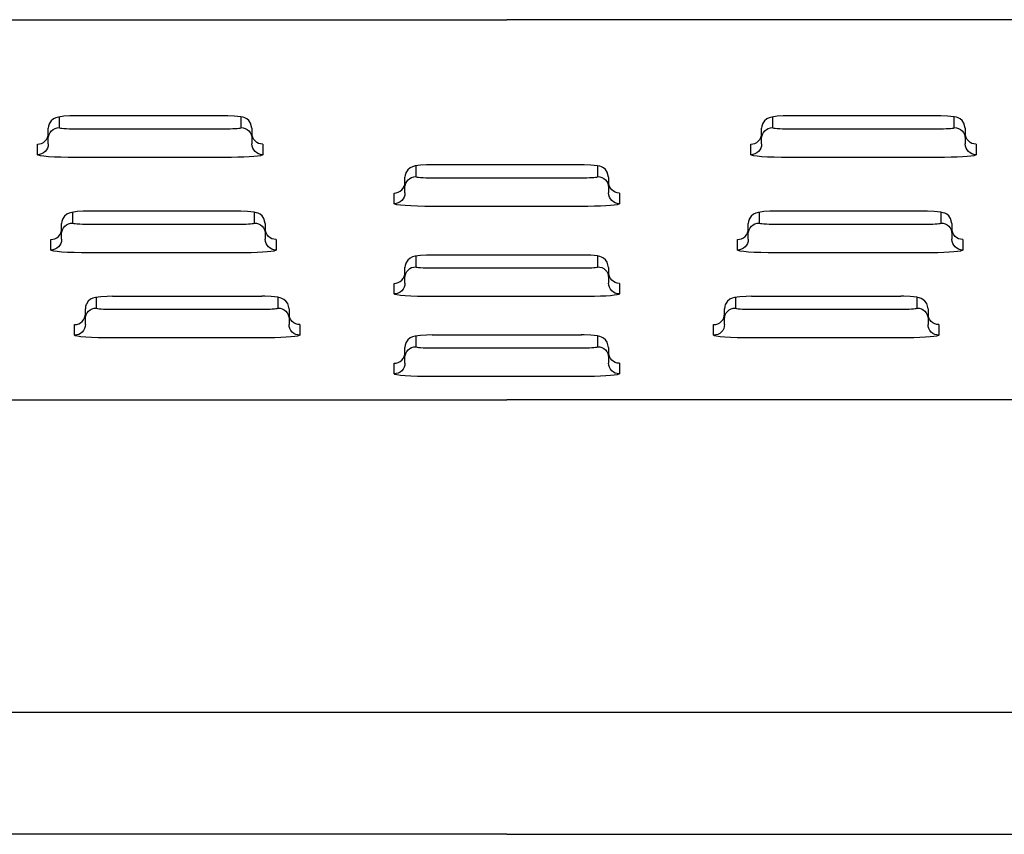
# Model space of a CAD drawing. Header units: millimetres. Extents: x 0 to 0.8, y 0 to 0.06.
# Tile 2 of 4: x 0.364 to 0.437, y 0 to 0.06. Entities that reach past the tile are written whole.
import ezdxf

# ---------------------------------------------------------------- set-up
doc = ezdxf.new("R2010")
doc.units = ezdxf.units.MM
doc.layers.add('BLOCKS', color=3, linetype='Continuous')

msp = doc.modelspace()

# ---------------------------------------------------------------- linework, layer by layer
at = {"layer": 'BLOCKS', "linetype": 'Continuous'}
for p, q in [((0.02784445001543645, 0.06000000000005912), (0.4000000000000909, 0.06000000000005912)), ((0.7721555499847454, 0.06000000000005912), (0.4000000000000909, 0.06000000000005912)), ((0.3792215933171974, 0.05290893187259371), (0.3682215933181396, 0.05290893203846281)), ((0.4317784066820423, 0.05290893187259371), (0.4207784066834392, 0.05290893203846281)), ((0.3662215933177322, 0.05095812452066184), (0.3662215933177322, 0.05200219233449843)), ((0.3812215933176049, 0.05200219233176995), (0.3812215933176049, 0.05084881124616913)), ((0.418778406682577, 0.05095812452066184), (0.418778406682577, 0.05200219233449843)), ((0.4337784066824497, 0.05200219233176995), (0.4337784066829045, 0.05084881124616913)), ((0.4054999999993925, 0.04930215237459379), (0.3945000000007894, 0.04930215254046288)), ((0.3924999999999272, 0.04735134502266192), (0.3924999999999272, 0.04839541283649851)), ((0.4075000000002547, 0.04839541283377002), (0.4075000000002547, 0.0472420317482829)), ((0.3802025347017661, 0.04588520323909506), (0.3692025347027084, 0.04588520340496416)), ((0.4307974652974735, 0.04588520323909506), (0.4197974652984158, 0.04588520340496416)), ((0.3672025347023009, 0.04393439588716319), (0.3672025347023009, 0.04497846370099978)), ((0.3822025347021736, 0.0449784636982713), (0.3822025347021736, 0.04382508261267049)), ((0.4177974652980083, 0.04393439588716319), (0.4177974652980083, 0.04497846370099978)), ((0.432797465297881, 0.0449784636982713), (0.432797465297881, 0.04382508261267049)), ((0.4054999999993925, 0.04265808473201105), (0.3945000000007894, 0.04265808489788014)), ((0.3924999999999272, 0.04070727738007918), (0.3924999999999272, 0.04175134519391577)), ((0.4075000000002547, 0.04175134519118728), (0.4075000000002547, 0.04059796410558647)), ((0.3819560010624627, 0.03962079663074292), (0.3709560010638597, 0.03962079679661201)), ((0.4290439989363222, 0.03962079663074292), (0.4180439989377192, 0.03962079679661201)), ((0.3689560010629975, 0.03766998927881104), (0.3689560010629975, 0.03871405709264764)), ((0.3839560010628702, 0.03871405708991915), (0.3839560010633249, 0.03756067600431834)), ((0.4160439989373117, 0.03766998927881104), (0.4160439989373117, 0.03871405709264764)), ((0.4310439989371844, 0.03871405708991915), (0.4310439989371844, 0.03756067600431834)), ((0.4054999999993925, 0.03677333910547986), (0.3945000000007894, 0.03677333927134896)), ((0.3924999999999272, 0.03482253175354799), (0.3924999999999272, 0.03586659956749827)), ((0.4075000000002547, 0.03586659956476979), (0.4075000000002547, 0.03471321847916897)), ((0.3353226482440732, 0.03200000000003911), (0.4000000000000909, 0.03200000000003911)), ((0.4646773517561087, 0.03200000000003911), (0.4000000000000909, 0.03200000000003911)), ((0.3897548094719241, 0), (0.2814370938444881, 0)), ((0.4000000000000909, 0), (0.3897548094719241, 0)), ((0.4000000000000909, 0), (0.4102451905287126, 0)), ((0.4102451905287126, 0), (0.5185629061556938, 0))]:
    msp.add_line(p, q, dxfattribs=at)
at = {"layer": 'BLOCKS'}
for p, q in [((0.3670215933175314, 0.05282887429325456), (0.3670215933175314, 0.05204780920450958)), ((0.3804215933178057, 0.05204780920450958), (0.3804215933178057, 0.05282887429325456)), ((0.419578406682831, 0.05282887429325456), (0.419578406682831, 0.05204780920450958)), ((0.4329784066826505, 0.05204780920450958), (0.4329784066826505, 0.05282887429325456)), ((0.3682215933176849, 0.05196260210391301), (0.3792215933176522, 0.05196260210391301)), ((0.4207784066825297, 0.05196260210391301), (0.431778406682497, 0.05196260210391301)), ((0.3654215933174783, 0.0500508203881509), (0.3654215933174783, 0.05083188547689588)), ((0.3662215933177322, 0.05084881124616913), (0.3662215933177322, 0.05124981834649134)), ((0.3820215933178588, 0.05083188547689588), (0.3820215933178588, 0.0500508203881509)), ((0.4179784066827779, 0.0500508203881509), (0.4179784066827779, 0.05083188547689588)), ((0.418778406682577, 0.05084881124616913), (0.418778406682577, 0.05124981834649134)), ((0.4345784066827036, 0.05083188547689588), (0.4345784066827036, 0.0500508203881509)), ((0.3792215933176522, 0.04985200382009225), (0.3682215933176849, 0.04985200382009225)), ((0.431778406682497, 0.04985200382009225), (0.4207784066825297, 0.04985200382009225)), ((0.3933000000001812, 0.04922209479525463), (0.3933000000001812, 0.04844102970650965)), ((0.4067000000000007, 0.04844102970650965), (0.4067000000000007, 0.04922209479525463)), ((0.3945000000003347, 0.04835582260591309), (0.405500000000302, 0.04835582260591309)), ((0.3917000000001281, 0.04644404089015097), (0.3917000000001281, 0.04722510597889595)), ((0.392500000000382, 0.0472420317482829), (0.392500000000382, 0.04764303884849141)), ((0.4083000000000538, 0.04722510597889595), (0.4083000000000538, 0.04644404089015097)), ((0.3680025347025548, 0.04580514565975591), (0.3680025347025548, 0.04502408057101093)), ((0.3814025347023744, 0.04502408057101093), (0.3814025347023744, 0.04580514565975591)), ((0.405500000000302, 0.04624522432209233), (0.3945000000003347, 0.04624522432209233)), ((0.4185974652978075, 0.04580514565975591), (0.4185974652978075, 0.04502408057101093)), ((0.4319974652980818, 0.04502408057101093), (0.4319974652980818, 0.04580514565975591)), ((0.3692025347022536, 0.04493887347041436), (0.3802025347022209, 0.04493887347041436)), ((0.419797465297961, 0.04493887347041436), (0.4307974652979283, 0.04493887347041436)), ((0.3664025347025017, 0.04302709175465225), (0.3664025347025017, 0.04380815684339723)), ((0.3672025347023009, 0.04382508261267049), (0.3672025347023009, 0.044226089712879)), ((0.3830025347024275, 0.04380815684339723), (0.3830025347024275, 0.04302709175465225)), ((0.4169974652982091, 0.04302709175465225), (0.4169974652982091, 0.04380815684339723)), ((0.4177974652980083, 0.04382508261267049), (0.4177974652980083, 0.044226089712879)), ((0.4335974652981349, 0.04380815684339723), (0.4335974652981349, 0.04302709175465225)), ((0.3802025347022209, 0.0428282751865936), (0.3692025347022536, 0.0428282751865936)), ((0.4307974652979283, 0.0428282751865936), (0.419797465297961, 0.0428282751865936)), ((0.3933000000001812, 0.04257802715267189), (0.3933000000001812, 0.04179696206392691)), ((0.4067000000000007, 0.04179696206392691), (0.4067000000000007, 0.04257802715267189)), ((0.3945000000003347, 0.04171175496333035), (0.405500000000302, 0.04171175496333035)), ((0.392500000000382, 0.04059796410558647), (0.392500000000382, 0.04099897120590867)), ((0.3917000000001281, 0.03979997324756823), (0.3917000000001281, 0.04058103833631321)), ((0.4083000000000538, 0.04058103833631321), (0.4083000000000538, 0.03979997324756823)), ((0.3697560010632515, 0.03954073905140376), (0.3697560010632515, 0.03875967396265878)), ((0.383156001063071, 0.03875967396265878), (0.383156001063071, 0.03954073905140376)), ((0.405500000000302, 0.03960115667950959), (0.3945000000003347, 0.03960115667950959)), ((0.4168439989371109, 0.03954073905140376), (0.4168439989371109, 0.03875967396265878)), ((0.4302439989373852, 0.03875967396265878), (0.4302439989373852, 0.03954073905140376)), ((0.3709560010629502, 0.03867446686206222), (0.3819560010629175, 0.03867446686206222)), ((0.4180439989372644, 0.03867446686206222), (0.4290439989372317, 0.03867446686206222)), ((0.3689560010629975, 0.03756067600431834), (0.3689560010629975, 0.03796168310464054)), ((0.4160439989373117, 0.03756067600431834), (0.4160439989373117, 0.03796168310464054)), ((0.3681560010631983, 0.0367626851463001), (0.3681560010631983, 0.03754375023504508)), ((0.3847560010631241, 0.03754375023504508), (0.3847560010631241, 0.0367626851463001)), ((0.4152439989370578, 0.0367626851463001), (0.4152439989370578, 0.03754375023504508)), ((0.4318439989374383, 0.03754375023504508), (0.4318439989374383, 0.0367626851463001)), ((0.3819560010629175, 0.03656386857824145), (0.3709560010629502, 0.03656386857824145)), ((0.3933000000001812, 0.03669328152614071), (0.3933000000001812, 0.03591221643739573)), ((0.4067000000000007, 0.03591221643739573), (0.4067000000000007, 0.03669328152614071)), ((0.4290439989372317, 0.03656386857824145), (0.4180439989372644, 0.03656386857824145)), ((0.3945000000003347, 0.03582700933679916), (0.405500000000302, 0.03582700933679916)), ((0.392500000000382, 0.03471321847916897), (0.392500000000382, 0.03511422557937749)), ((0.3917000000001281, 0.03391522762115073), (0.3917000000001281, 0.03469629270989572)), ((0.4083000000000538, 0.03469629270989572), (0.4083000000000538, 0.03391522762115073)), ((0.405500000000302, 0.03371641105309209), (0.3945000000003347, 0.03371641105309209)), ((0.3530000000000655, 0.009000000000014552), (0.4470000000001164, 0.009000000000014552))]:
    msp.add_line(p, q, dxfattribs=at)
at = {"layer": 'BLOCKS', "linetype": 'Continuous', "flags": 128}
for points in [[(0.3662809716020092, 0.05230329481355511), (0.3662369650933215, 0.05215756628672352), (0.3662215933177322, 0.05200219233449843)], [(0.3682215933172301, 0.05291452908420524), (0.3678161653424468, 0.05290981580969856), (0.3673620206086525, 0.05288488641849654), (0.3669630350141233, 0.05283187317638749), (0.3667767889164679, 0.05277895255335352), (0.3666059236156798, 0.05269429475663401), (0.3664348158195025, 0.05255085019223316), (0.366289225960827, 0.05232643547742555), (0.3662834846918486, 0.05230190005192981)], [(0.3812215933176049, 0.05200219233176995), (0.3811255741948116, 0.0523850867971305), (0.3809934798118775, 0.05256681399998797), (0.3808455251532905, 0.05268904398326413), (0.3807026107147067, 0.05276457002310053), (0.3805703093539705, 0.05281006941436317), (0.3803978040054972, 0.05284734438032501), (0.3799124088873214, 0.05289691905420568), (0.379437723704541, 0.05291432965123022), (0.3792111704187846, 0.05291410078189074)], [(0.4188377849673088, 0.05230329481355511), (0.4187937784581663, 0.05215756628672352), (0.418778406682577, 0.05200219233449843)], [(0.4207784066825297, 0.05291452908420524), (0.4203729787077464, 0.05290981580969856), (0.4199188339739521, 0.05288488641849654), (0.4195198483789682, 0.05283187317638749), (0.4193336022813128, 0.05277895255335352), (0.4191627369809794, 0.05269429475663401), (0.4189916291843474, 0.05255085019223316), (0.4188460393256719, 0.05232643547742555), (0.4188402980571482, 0.05230190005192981)], [(0.4337784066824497, 0.05200219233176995), (0.4336823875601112, 0.0523850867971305), (0.4335502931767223, 0.05256681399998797), (0.4334023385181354, 0.05268904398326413), (0.4332594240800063, 0.05276457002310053), (0.4331271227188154, 0.05281006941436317), (0.4329546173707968, 0.05284734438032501), (0.4324692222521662, 0.05289691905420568), (0.4319945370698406, 0.05291432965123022), (0.4317679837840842, 0.05291410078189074)], [(0.392559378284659, 0.04869651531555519), (0.3925153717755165, 0.0485507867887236), (0.3924999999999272, 0.04839541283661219)], [(0.3944999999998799, 0.04930774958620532), (0.3940945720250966, 0.04930303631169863), (0.3936404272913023, 0.04927810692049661), (0.3932414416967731, 0.04922509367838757), (0.393055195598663, 0.0491721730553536), (0.3928843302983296, 0.04908751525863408), (0.3927132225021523, 0.04894407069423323), (0.3925676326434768, 0.04871965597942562), (0.3925618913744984, 0.04869512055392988)], [(0.4075000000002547, 0.04839541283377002), (0.4074039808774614, 0.04877830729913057), (0.4072718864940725, 0.04896003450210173), (0.4071239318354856, 0.0490822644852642), (0.4069810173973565, 0.04915779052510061), (0.4068487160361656, 0.04920328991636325), (0.406676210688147, 0.04924056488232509), (0.4061908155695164, 0.04929013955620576), (0.4057161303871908, 0.0493075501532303), (0.4054895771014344, 0.04930732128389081)], [(0.3692025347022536, 0.04589080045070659), (0.3687971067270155, 0.04588608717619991), (0.368342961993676, 0.04586115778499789), (0.367943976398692, 0.04580814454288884), (0.3677577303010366, 0.04575522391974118), (0.3675868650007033, 0.04567056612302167), (0.3674157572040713, 0.04552712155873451), (0.3672701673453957, 0.0453027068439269), (0.3672644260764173, 0.04527817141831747)], [(0.3822025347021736, 0.0449784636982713), (0.3821065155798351, 0.04536135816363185), (0.3819744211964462, 0.04554308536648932), (0.3818264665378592, 0.04566531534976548), (0.3816835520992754, 0.0457408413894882), (0.3815512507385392, 0.04578634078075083), (0.3813787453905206, 0.04582361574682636), (0.3808933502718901, 0.04587319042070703), (0.3804186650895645, 0.04589060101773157), (0.3801921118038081, 0.0458903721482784)], [(0.4197974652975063, 0.04589080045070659), (0.4193920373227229, 0.04588608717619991), (0.4189378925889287, 0.04586115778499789), (0.4185389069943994, 0.04580814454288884), (0.4183526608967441, 0.04575522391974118), (0.4181817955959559, 0.04567056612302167), (0.4180106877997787, 0.04552712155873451), (0.4178650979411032, 0.0453027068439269), (0.4178593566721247, 0.04527817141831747)], [(0.432797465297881, 0.0449784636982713), (0.4327014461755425, 0.04536135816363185), (0.4325693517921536, 0.04554308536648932), (0.4324213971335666, 0.04566531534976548), (0.4322784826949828, 0.0457408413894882), (0.4321461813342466, 0.04578634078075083), (0.431973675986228, 0.04582361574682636), (0.4314882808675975, 0.04587319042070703), (0.4310135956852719, 0.04589060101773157), (0.4307870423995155, 0.0458903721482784)], [(0.367261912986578, 0.04527956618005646), (0.3672179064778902, 0.04513383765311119), (0.3672025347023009, 0.04497846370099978)], [(0.4178568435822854, 0.04527956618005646), (0.4178128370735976, 0.04513383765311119), (0.4177974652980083, 0.04497846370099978)], [(0.3944999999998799, 0.04266368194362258), (0.3940945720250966, 0.04265896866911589), (0.3936404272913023, 0.04263403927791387), (0.3932414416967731, 0.04258102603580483), (0.393055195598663, 0.04252810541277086), (0.3928843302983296, 0.04244344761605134), (0.3927132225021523, 0.04230000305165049), (0.3925676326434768, 0.04207558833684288), (0.3925618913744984, 0.04205105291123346)], [(0.4075000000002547, 0.04175134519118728), (0.4074039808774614, 0.04213423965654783), (0.4072718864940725, 0.04231596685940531), (0.4071239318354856, 0.04243819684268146), (0.4069810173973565, 0.04251372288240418), (0.4068487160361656, 0.04255922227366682), (0.406676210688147, 0.04259649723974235), (0.4061908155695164, 0.04264607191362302), (0.4057161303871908, 0.04266348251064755), (0.4054895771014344, 0.04266325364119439)], [(0.392559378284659, 0.04205244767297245), (0.3925153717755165, 0.04190671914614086), (0.3924999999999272, 0.04175134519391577)], [(0.3709560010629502, 0.03962639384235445), (0.3705505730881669, 0.03962168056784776), (0.3700964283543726, 0.03959675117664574), (0.3696974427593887, 0.03954373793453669), (0.3695111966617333, 0.03949081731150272), (0.3693403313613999, 0.03940615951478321), (0.3691692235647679, 0.03926271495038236), (0.3690236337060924, 0.03903830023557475), (0.3690178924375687, 0.03901376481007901)], [(0.3839560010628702, 0.03871405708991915), (0.3838599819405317, 0.0390969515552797), (0.3837278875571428, 0.03927867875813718), (0.3835799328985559, 0.03940090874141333), (0.3834370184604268, 0.03947643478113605), (0.3833047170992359, 0.03952193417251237), (0.3831322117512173, 0.03955920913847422), (0.3826468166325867, 0.03960878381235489), (0.3821721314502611, 0.03962619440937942), (0.3819455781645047, 0.03962596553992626)], [(0.4180439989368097, 0.03962639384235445), (0.4176385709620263, 0.03962168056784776), (0.417184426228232, 0.03959675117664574), (0.4167854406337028, 0.03954373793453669), (0.4165991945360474, 0.03949081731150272), (0.4164283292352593, 0.03940615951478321), (0.4162572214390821, 0.03926271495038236), (0.4161116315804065, 0.03903830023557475), (0.4161058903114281, 0.03901376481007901)], [(0.4310439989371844, 0.03871405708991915), (0.4309479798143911, 0.0390969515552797), (0.430815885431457, 0.03927867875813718), (0.43066793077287, 0.03940090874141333), (0.4305250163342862, 0.03947643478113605), (0.43039271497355, 0.03952193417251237), (0.4302202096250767, 0.03955920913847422), (0.4297348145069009, 0.03960878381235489), (0.4292601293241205, 0.03962619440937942), (0.4290335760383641, 0.03962596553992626)], [(0.3690153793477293, 0.03901515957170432), (0.3689713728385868, 0.03886943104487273), (0.3689560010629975, 0.03871405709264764)], [(0.4161033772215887, 0.03901515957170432), (0.416059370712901, 0.03886943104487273), (0.4160439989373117, 0.03871405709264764)], [(0.3944999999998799, 0.03677893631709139), (0.3940945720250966, 0.03677422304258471), (0.3936404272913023, 0.03674929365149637), (0.3932414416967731, 0.03669628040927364), (0.393055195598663, 0.03664335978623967), (0.3928843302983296, 0.03655870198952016), (0.3927132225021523, 0.03641525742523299), (0.3925676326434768, 0.0361908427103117), (0.3925618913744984, 0.03616630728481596)], [(0.4075000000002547, 0.03586659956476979), (0.4074039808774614, 0.03624949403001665), (0.4072718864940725, 0.03643122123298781), (0.4071239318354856, 0.03655345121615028), (0.4069810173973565, 0.03662897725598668), (0.4068487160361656, 0.03667447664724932), (0.406676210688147, 0.03671175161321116), (0.4061908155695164, 0.03676132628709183), (0.4057161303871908, 0.03677873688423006), (0.4054895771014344, 0.03677850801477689)], [(0.392559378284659, 0.03616770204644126), (0.3925153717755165, 0.03602197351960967), (0.3924999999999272, 0.03586659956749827)]]:
    msp.add_lwpolyline(points, dxfattribs=at)
at = {"layer": 'BLOCKS', "flags": 128}
for points in [[(0.3654215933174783, 0.05083188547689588), (0.3655776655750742, 0.05084721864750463), (0.3657277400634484, 0.05089262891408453), (0.365866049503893, 0.0509663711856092), (0.3659872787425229, 0.05106561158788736), (0.3660867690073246, 0.05118653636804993), (0.3661606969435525, 0.05132449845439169), (0.3662062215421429, 0.05147419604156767), (0.3662215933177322, 0.0516298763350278)], [(0.3662215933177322, 0.05124981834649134), (0.3662369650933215, 0.05140549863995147), (0.3662824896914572, 0.05155519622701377), (0.366356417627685, 0.05169315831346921), (0.3664559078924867, 0.05181408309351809), (0.3665771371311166, 0.05191332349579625), (0.3667154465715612, 0.05198706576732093), (0.3668655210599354, 0.05203247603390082), (0.3670215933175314, 0.05204780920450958)], [(0.3670215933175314, 0.05204780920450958), (0.3670446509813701, 0.05203118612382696), (0.3671129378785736, 0.05201520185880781), (0.367223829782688, 0.05200047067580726), (0.3673730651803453, 0.05198755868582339), (0.3675549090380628, 0.05197696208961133), (0.3677623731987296, 0.05196908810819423), (0.367987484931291, 0.05196423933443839), (0.3682215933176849, 0.05196260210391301)], [(0.3792215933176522, 0.05196260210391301), (0.3794299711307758, 0.05196389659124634), (0.3796320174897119, 0.05196774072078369), (0.3798215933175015, 0.05197401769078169), (0.3799929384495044, 0.05198253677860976), (0.380140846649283, 0.05199303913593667), (0.3802608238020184, 0.05200520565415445), (0.3803492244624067, 0.05201866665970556), (0.3804033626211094, 0.0520330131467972), (0.3804215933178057, 0.05204780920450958)], [(0.3804215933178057, 0.05204780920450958), (0.3805776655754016, 0.05203247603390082), (0.3807277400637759, 0.05198706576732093), (0.3808660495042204, 0.05191332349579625), (0.3809872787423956, 0.05181408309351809), (0.381086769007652, 0.05169315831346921), (0.3811606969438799, 0.05155519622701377), (0.3812062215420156, 0.05140549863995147), (0.3812215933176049, 0.05124981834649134)], [(0.3820215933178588, 0.05083188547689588), (0.3818655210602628, 0.05084721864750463), (0.3817154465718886, 0.05089262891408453), (0.381577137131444, 0.0509663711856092), (0.3814559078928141, 0.05106561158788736), (0.3813564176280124, 0.05118653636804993), (0.3812824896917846, 0.05132449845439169), (0.3812369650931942, 0.05147419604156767), (0.3812215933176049, 0.0516298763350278)], [(0.4179784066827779, 0.05083188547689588), (0.4181344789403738, 0.05084721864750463), (0.418284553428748, 0.05089262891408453), (0.4184228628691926, 0.0509663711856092), (0.4185440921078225, 0.05106561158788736), (0.4186435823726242, 0.05118653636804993), (0.4187175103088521, 0.05132449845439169), (0.4187630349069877, 0.05147419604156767), (0.418778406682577, 0.0516298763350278)], [(0.418778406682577, 0.05124981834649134), (0.4187937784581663, 0.05140549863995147), (0.4188393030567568, 0.05155519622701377), (0.4189132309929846, 0.05169315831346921), (0.4190127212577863, 0.05181408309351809), (0.4191339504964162, 0.05191332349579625), (0.4192722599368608, 0.05198706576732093), (0.419422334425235, 0.05203247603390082), (0.419578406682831, 0.05204780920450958)], [(0.419578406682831, 0.05204780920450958), (0.4196014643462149, 0.05203118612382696), (0.4196697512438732, 0.05201520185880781), (0.4197806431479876, 0.05200047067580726), (0.4199298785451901, 0.05198755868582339), (0.4201117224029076, 0.05197696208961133), (0.4203191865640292, 0.05196908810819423), (0.4205442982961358, 0.05196423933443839), (0.4207784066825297, 0.05196260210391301)], [(0.431778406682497, 0.05196260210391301), (0.4319867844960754, 0.05196389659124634), (0.4321888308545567, 0.05196774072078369), (0.4323784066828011, 0.05197401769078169), (0.4325497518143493, 0.05198253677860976), (0.4326976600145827, 0.05199303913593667), (0.432817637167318, 0.05200520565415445), (0.4329060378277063, 0.05201866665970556), (0.432960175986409, 0.0520330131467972), (0.4329784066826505, 0.05204780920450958)], [(0.4329784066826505, 0.05204780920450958), (0.4331344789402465, 0.05203247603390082), (0.4332845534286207, 0.05198706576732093), (0.4334228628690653, 0.05191332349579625), (0.4335440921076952, 0.05181408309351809), (0.4336435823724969, 0.05169315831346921), (0.4337175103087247, 0.05155519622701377), (0.4337630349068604, 0.05140549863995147), (0.4337784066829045, 0.05124981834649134)], [(0.4345784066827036, 0.05083188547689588), (0.4344223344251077, 0.05084721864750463), (0.4342722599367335, 0.05089262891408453), (0.4341339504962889, 0.0509663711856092), (0.434012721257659, 0.05106561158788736), (0.4339132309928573, 0.05118653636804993), (0.4338393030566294, 0.05132449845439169), (0.4337937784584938, 0.05147419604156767), (0.4337784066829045, 0.0516298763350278)], [(0.3662215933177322, 0.05084881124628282), (0.3662062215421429, 0.05069313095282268), (0.3661606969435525, 0.05054343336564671), (0.3660867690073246, 0.05040547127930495), (0.3659872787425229, 0.05028454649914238), (0.365866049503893, 0.05018530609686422), (0.3657277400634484, 0.05011156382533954), (0.3655776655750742, 0.05006615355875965), (0.3654215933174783, 0.0500508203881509)], [(0.3820215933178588, 0.0500508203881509), (0.3818655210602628, 0.05006615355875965), (0.3817154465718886, 0.05011156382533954), (0.381577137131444, 0.05018530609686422), (0.3814559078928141, 0.05028454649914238), (0.3813564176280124, 0.05040547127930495), (0.3812824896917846, 0.05054343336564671), (0.3812369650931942, 0.05069313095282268), (0.3812215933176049, 0.05084881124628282)], [(0.418778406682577, 0.05084881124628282), (0.4187630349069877, 0.05069313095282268), (0.4187175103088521, 0.05054343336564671), (0.4186435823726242, 0.05040547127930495), (0.4185440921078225, 0.05028454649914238), (0.4184228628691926, 0.05018530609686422), (0.418284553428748, 0.05011156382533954), (0.4181344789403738, 0.05006615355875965), (0.4179784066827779, 0.0500508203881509)], [(0.4345784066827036, 0.0500508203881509), (0.4344223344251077, 0.05006615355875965), (0.4342722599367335, 0.05011156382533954), (0.4341339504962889, 0.05018530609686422), (0.434012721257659, 0.05028454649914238), (0.4339132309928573, 0.05040547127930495), (0.4338393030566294, 0.05054343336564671), (0.4337937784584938, 0.05069313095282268), (0.4337784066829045, 0.05084881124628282)], [(0.3682215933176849, 0.04985200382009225), (0.3676753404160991, 0.04985582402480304), (0.367150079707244, 0.04986713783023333), (0.3666659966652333, 0.04988551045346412), (0.366241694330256, 0.04991023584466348), (0.3658934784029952, 0.04994036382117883), (0.3656347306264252, 0.04997473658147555), (0.3654753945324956, 0.05001203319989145), (0.3654215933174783, 0.0500508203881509)], [(0.3820215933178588, 0.0500508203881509), (0.3819790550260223, 0.05001629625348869), (0.381852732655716, 0.04998282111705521), (0.3816464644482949, 0.04995141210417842), (0.381366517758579, 0.04992302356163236), (0.3810213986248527, 0.04989851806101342), (0.3806215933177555, 0.04987864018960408), (0.3801792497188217, 0.04986399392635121), (0.3797078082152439, 0.04985502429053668), (0.3792215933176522, 0.04985200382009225)], [(0.4207784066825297, 0.04985200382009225), (0.4202321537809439, 0.04985582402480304), (0.4197068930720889, 0.04986713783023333), (0.4192228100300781, 0.04988551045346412), (0.4187985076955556, 0.04991023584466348), (0.4184502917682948, 0.04994036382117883), (0.4181915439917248, 0.04997473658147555), (0.4180322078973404, 0.05001203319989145), (0.4179784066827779, 0.0500508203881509)], [(0.4345784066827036, 0.0500508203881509), (0.4345358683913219, 0.05001629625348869), (0.4344095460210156, 0.04998282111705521), (0.4342032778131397, 0.04995141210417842), (0.4339233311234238, 0.04992302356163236), (0.4335782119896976, 0.04989851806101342), (0.4331784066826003, 0.04987864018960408), (0.4327360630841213, 0.04986399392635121), (0.4322646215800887, 0.04985502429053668), (0.431778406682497, 0.04985200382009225)], [(0.3917000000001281, 0.04722510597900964), (0.391856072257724, 0.04724043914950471), (0.3920061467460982, 0.0472858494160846), (0.3921444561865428, 0.04735959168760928), (0.3922656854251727, 0.04745883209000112), (0.3923651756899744, 0.04757975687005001), (0.3924391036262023, 0.04771771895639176), (0.3924846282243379, 0.04786741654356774), (0.392500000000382, 0.04802309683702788)], [(0.392500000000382, 0.04764303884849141), (0.3925153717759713, 0.04779871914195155), (0.392560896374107, 0.04794841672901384), (0.3926348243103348, 0.04808637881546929), (0.3927343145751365, 0.04820730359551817), (0.3928555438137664, 0.04830654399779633), (0.392993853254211, 0.048380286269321), (0.3931439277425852, 0.0484256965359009), (0.3933000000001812, 0.04844102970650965)], [(0.3933000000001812, 0.04844102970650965), (0.3933230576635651, 0.04842440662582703), (0.3933913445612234, 0.04840842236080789), (0.3935022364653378, 0.04839369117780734), (0.3936514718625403, 0.04838077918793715), (0.3938333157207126, 0.04837018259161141), (0.3940407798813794, 0.04836230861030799), (0.3942658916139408, 0.04835745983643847), (0.3945000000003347, 0.04835582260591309)], [(0.405500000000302, 0.04835582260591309), (0.4057083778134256, 0.04835711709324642), (0.4059104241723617, 0.04836096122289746), (0.4061000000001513, 0.04836723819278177), (0.4062713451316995, 0.04837575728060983), (0.4064192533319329, 0.04838625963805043), (0.4065392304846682, 0.04839842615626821), (0.4066276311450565, 0.04841188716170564), (0.4066817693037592, 0.04842623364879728), (0.4067000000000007, 0.04844102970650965)], [(0.4067000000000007, 0.04844102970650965), (0.4068560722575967, 0.0484256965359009), (0.4070061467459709, 0.048380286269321), (0.4071444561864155, 0.04830654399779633), (0.4072656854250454, 0.04820730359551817), (0.4073651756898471, 0.04808637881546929), (0.4074391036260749, 0.04794841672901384), (0.4074846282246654, 0.04779871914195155), (0.4075000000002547, 0.04764303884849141)], [(0.4083000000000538, 0.04722510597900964), (0.4081439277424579, 0.04724043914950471), (0.4079938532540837, 0.0472858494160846), (0.4078555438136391, 0.04735959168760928), (0.4077343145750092, 0.04745883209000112), (0.4076348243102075, 0.04757975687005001), (0.4075608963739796, 0.04771771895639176), (0.407515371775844, 0.04786741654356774), (0.4075000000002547, 0.04802309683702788)], [(0.392500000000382, 0.0472420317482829), (0.3924846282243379, 0.04708635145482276), (0.3924391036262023, 0.04693665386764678), (0.3923651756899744, 0.04679869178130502), (0.3922656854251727, 0.04667776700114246), (0.3921444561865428, 0.0465785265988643), (0.3920061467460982, 0.04650478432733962), (0.391856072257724, 0.04645937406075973), (0.3917000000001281, 0.04644404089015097)], [(0.4083000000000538, 0.04644404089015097), (0.4081439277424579, 0.04645937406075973), (0.4079938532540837, 0.04650478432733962), (0.4078555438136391, 0.0465785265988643), (0.4077343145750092, 0.04667776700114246), (0.4076348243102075, 0.04679869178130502), (0.4075608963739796, 0.04693665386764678), (0.407515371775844, 0.04708635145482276), (0.4075000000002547, 0.0472420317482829)], [(0.3945000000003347, 0.04624522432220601), (0.3939537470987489, 0.04624904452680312), (0.3934284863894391, 0.04626035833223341), (0.3929444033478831, 0.0462787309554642), (0.3925201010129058, 0.04630345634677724), (0.392171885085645, 0.04633358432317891), (0.391913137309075, 0.04636795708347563), (0.3917538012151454, 0.04640525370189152), (0.3917000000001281, 0.04644404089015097)], [(0.4083000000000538, 0.04644404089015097), (0.4082574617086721, 0.04640951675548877), (0.4081311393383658, 0.04637604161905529), (0.4079248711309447, 0.04634463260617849), (0.407644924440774, 0.04631624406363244), (0.4072998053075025, 0.0462917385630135), (0.4069000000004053, 0.04627186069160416), (0.4064576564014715, 0.04625721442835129), (0.4059862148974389, 0.04624824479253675), (0.405500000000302, 0.04624522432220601)], [(0.3672025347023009, 0.04422608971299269), (0.3672179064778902, 0.04438177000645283), (0.3672634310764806, 0.04453146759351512), (0.3673373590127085, 0.04466942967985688), (0.3674368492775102, 0.04479035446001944), (0.3675580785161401, 0.0448895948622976), (0.3676963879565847, 0.04496333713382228), (0.3678464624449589, 0.04500874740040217), (0.3680025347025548, 0.04502408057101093)], [(0.3680025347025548, 0.04502408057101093), (0.3680255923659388, 0.04500745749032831), (0.3680938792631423, 0.04499147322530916), (0.3682047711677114, 0.04497674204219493), (0.368354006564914, 0.04496383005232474), (0.3685358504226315, 0.04495323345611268), (0.3687433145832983, 0.04494535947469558), (0.3689684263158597, 0.04494051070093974), (0.3692025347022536, 0.04493887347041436)], [(0.3802025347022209, 0.04493887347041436), (0.3804109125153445, 0.04494016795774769), (0.3806129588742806, 0.04494401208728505), (0.380802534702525, 0.04495028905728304), (0.3809738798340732, 0.04495880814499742), (0.3811217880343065, 0.04496931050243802), (0.3812417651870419, 0.0449814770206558), (0.3813301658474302, 0.04499493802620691), (0.3813843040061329, 0.04500928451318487), (0.3814025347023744, 0.04502408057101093)], [(0.3814025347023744, 0.04502408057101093), (0.3815586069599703, 0.04500874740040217), (0.3817086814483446, 0.04496333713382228), (0.3818469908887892, 0.0448895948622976), (0.381968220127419, 0.04479035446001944), (0.3820677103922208, 0.04466942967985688), (0.3821416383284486, 0.04453146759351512), (0.3821871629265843, 0.04438177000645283), (0.3822025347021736, 0.04422608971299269)], [(0.4177974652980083, 0.04422608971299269), (0.4178128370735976, 0.04438177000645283), (0.417858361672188, 0.04453146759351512), (0.4179322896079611, 0.04466942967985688), (0.4180317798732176, 0.04479035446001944), (0.4181530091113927, 0.0448895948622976), (0.4182913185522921, 0.04496333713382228), (0.4184413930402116, 0.04500874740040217), (0.4185974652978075, 0.04502408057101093)], [(0.4185974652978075, 0.04502408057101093), (0.4186205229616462, 0.04500745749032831), (0.4186888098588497, 0.04499147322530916), (0.4187997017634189, 0.04497674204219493), (0.4189489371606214, 0.04496383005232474), (0.4191307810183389, 0.04495323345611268), (0.4193382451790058, 0.04494535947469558), (0.4195633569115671, 0.04494051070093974), (0.419797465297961, 0.04493887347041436)], [(0.4307974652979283, 0.04493887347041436), (0.4310058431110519, 0.04494016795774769), (0.431207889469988, 0.04494401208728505), (0.4313974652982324, 0.04495028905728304), (0.4315688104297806, 0.04495880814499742), (0.4317167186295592, 0.04496931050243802), (0.4318366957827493, 0.0449814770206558), (0.4319250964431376, 0.04499493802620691), (0.4319792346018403, 0.04500928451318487), (0.4319974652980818, 0.04502408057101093)], [(0.4319974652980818, 0.04502408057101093), (0.4321535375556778, 0.04500874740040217), (0.432303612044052, 0.04496333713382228), (0.4324419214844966, 0.0448895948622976), (0.4325631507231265, 0.04479035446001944), (0.4326626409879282, 0.04466942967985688), (0.432736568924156, 0.04453146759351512), (0.4327820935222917, 0.04438177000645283), (0.432797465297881, 0.04422608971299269)], [(0.3664025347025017, 0.04380815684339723), (0.3665586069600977, 0.04382349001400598), (0.3667086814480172, 0.04386890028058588), (0.3668469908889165, 0.04394264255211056), (0.3669682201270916, 0.04404188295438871), (0.3670677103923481, 0.04416280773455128), (0.3671416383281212, 0.04430076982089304), (0.3671871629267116, 0.04445046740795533), (0.3672025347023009, 0.04460614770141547)], [(0.3830025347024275, 0.04380815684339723), (0.3828464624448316, 0.04382349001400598), (0.3826963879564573, 0.04386890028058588), (0.3825580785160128, 0.04394264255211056), (0.3824368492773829, 0.04404188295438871), (0.3823373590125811, 0.04416280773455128), (0.3822634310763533, 0.04430076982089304), (0.3822179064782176, 0.04445046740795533), (0.3822025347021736, 0.04460614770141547)], [(0.4169974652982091, 0.04380815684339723), (0.4171535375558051, 0.04382349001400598), (0.4173036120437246, 0.04386890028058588), (0.4174419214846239, 0.04394264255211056), (0.417563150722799, 0.04404188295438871), (0.4176626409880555, 0.04416280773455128), (0.4177365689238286, 0.04430076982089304), (0.417782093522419, 0.04445046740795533), (0.4177974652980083, 0.04460614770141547)], [(0.4335974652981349, 0.04380815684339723), (0.433441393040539, 0.04382349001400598), (0.4332913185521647, 0.04386890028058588), (0.4331530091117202, 0.04394264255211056), (0.4330317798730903, 0.04404188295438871), (0.4329322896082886, 0.04416280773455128), (0.4328583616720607, 0.04430076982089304), (0.4328128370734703, 0.04445046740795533), (0.432797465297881, 0.04460614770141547)], [(0.3672025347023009, 0.04382508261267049), (0.3671871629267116, 0.04366940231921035), (0.3671416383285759, 0.04351970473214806), (0.3670677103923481, 0.0433817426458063), (0.3669682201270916, 0.04326081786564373), (0.3668469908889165, 0.04316157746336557), (0.3667086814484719, 0.0430878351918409), (0.3665586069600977, 0.043042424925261), (0.3664025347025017, 0.04302709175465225)], [(0.3830025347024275, 0.04302709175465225), (0.3828464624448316, 0.043042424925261), (0.3826963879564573, 0.0430878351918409), (0.3825580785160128, 0.04316157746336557), (0.3824368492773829, 0.04326081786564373), (0.3823373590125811, 0.0433817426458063), (0.3822634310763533, 0.04351970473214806), (0.3822179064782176, 0.04366940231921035), (0.3822025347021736, 0.04382508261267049)], [(0.4177974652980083, 0.04382508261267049), (0.417782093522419, 0.04366940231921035), (0.4177365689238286, 0.04351970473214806), (0.4176626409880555, 0.0433817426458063), (0.417563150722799, 0.04326081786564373), (0.4174419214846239, 0.04316157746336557), (0.4173036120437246, 0.0430878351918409), (0.4171535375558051, 0.043042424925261), (0.4169974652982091, 0.04302709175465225)], [(0.4335974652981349, 0.04302709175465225), (0.433441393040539, 0.043042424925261), (0.4332913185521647, 0.0430878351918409), (0.4331530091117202, 0.04316157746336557), (0.4330317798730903, 0.04326081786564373), (0.4329322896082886, 0.0433817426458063), (0.4328583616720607, 0.04351970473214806), (0.4328128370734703, 0.04366940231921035), (0.432797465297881, 0.04382508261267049)], [(0.3692025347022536, 0.0428282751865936), (0.3686562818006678, 0.04283209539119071), (0.3681310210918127, 0.04284340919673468), (0.367646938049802, 0.04286178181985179), (0.3672226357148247, 0.04288650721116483), (0.3668744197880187, 0.0429166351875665), (0.3666156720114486, 0.0429510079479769), (0.3664563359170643, 0.0429883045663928), (0.3664025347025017, 0.04302709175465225)], [(0.3830025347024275, 0.04302709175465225), (0.382959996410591, 0.04299256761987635), (0.3828336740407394, 0.04295909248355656), (0.3826274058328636, 0.04292768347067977), (0.3823474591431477, 0.04289929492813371), (0.3820023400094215, 0.04287478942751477), (0.3816025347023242, 0.04285491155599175), (0.3811601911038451, 0.04284026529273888), (0.3806887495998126, 0.04283129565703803), (0.3802025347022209, 0.0428282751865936)], [(0.419797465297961, 0.0428282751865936), (0.4192512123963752, 0.04283209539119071), (0.4187259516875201, 0.04284340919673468), (0.4182418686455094, 0.04286178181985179), (0.4178175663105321, 0.04288650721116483), (0.4174693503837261, 0.0429166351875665), (0.417210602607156, 0.0429510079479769), (0.4170512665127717, 0.0429883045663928), (0.4169974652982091, 0.04302709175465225)], [(0.4335974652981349, 0.04302709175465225), (0.4335549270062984, 0.04299256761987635), (0.4334286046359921, 0.04295909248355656), (0.433222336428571, 0.04292768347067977), (0.4329423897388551, 0.04289929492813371), (0.4325972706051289, 0.04287478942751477), (0.4321974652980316, 0.04285491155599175), (0.4317551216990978, 0.04284026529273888), (0.43128368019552, 0.04283129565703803), (0.4307974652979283, 0.0428282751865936)], [(0.3917000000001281, 0.04058103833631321), (0.391856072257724, 0.04059637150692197), (0.3920061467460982, 0.04064178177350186), (0.3921444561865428, 0.04071552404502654), (0.3922656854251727, 0.0408147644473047), (0.3923651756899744, 0.04093568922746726), (0.3924391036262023, 0.04107365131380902), (0.3924846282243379, 0.041223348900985), (0.392500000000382, 0.04137902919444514)], [(0.392500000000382, 0.04099897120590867), (0.3925153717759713, 0.04115465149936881), (0.392560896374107, 0.0413043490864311), (0.3926348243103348, 0.04144231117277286), (0.3927343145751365, 0.04156323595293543), (0.3928555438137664, 0.04166247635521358), (0.392993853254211, 0.04173621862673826), (0.3931439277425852, 0.04178162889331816), (0.3933000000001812, 0.04179696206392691)], [(0.3933000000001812, 0.04179696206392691), (0.3933230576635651, 0.04178033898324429), (0.3933913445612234, 0.04176435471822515), (0.3935022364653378, 0.0417496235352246), (0.3936514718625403, 0.04173671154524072), (0.3938333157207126, 0.04172611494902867), (0.3940407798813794, 0.04171824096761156), (0.3942658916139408, 0.04171339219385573), (0.3945000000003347, 0.04171175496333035)], [(0.405500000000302, 0.04171175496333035), (0.4057083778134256, 0.04171304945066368), (0.4059104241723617, 0.04171689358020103), (0.4061000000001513, 0.04172317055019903), (0.4062713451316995, 0.04173168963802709), (0.4064192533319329, 0.04174219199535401), (0.4065392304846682, 0.04175435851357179), (0.4066276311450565, 0.0417678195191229), (0.4066817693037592, 0.04178216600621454), (0.4067000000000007, 0.04179696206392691)], [(0.4067000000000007, 0.04179696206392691), (0.4068560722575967, 0.04178162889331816), (0.4070061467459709, 0.04173621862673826), (0.4071444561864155, 0.04166247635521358), (0.4072656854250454, 0.04156323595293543), (0.4073651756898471, 0.04144231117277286), (0.4074391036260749, 0.0413043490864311), (0.4074846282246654, 0.04115465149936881), (0.4075000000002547, 0.04099897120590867)], [(0.4083000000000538, 0.04058103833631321), (0.4081439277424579, 0.04059637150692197), (0.4079938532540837, 0.04064178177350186), (0.4078555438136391, 0.04071552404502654), (0.4077343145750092, 0.0408147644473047), (0.4076348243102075, 0.04093568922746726), (0.4075608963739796, 0.04107365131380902), (0.407515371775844, 0.041223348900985), (0.4075000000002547, 0.04137902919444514)], [(0.392500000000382, 0.04059796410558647), (0.3924846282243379, 0.04044228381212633), (0.3924391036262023, 0.04029258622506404), (0.3923651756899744, 0.04015462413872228), (0.3922656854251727, 0.04003369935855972), (0.3921444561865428, 0.03993445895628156), (0.3920061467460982, 0.03986071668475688), (0.391856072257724, 0.03981530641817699), (0.3917000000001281, 0.03979997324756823)], [(0.4083000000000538, 0.03979997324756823), (0.4081439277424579, 0.03981530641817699), (0.4079938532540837, 0.03986071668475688), (0.4078555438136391, 0.03993445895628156), (0.4077343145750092, 0.04003369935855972), (0.4076348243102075, 0.04015462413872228), (0.4075608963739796, 0.04029258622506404), (0.407515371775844, 0.04044228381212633), (0.4075000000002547, 0.04059796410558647)], [(0.3945000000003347, 0.03960115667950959), (0.3939537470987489, 0.03960497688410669), (0.3934284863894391, 0.03961629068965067), (0.3929444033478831, 0.03963466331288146), (0.3925201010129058, 0.03965938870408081), (0.392171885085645, 0.03968951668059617), (0.391913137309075, 0.03972388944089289), (0.3917538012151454, 0.03976118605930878), (0.3917000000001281, 0.03979997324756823)], [(0.4083000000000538, 0.03979997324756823), (0.4082574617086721, 0.03976544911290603), (0.4081311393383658, 0.03973197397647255), (0.4079248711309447, 0.03970056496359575), (0.407644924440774, 0.0396721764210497), (0.4072998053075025, 0.03964767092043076), (0.4069000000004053, 0.03962779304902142), (0.4064576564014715, 0.03961314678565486), (0.4059862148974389, 0.03960417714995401), (0.405500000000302, 0.03960115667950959)], [(0.3689560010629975, 0.03796168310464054), (0.3689713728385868, 0.03811736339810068), (0.3690168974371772, 0.03826706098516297), (0.3690908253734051, 0.03840502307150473), (0.3691903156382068, 0.0385259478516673), (0.3693115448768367, 0.03862518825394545), (0.3694498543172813, 0.03869893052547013), (0.3695999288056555, 0.03874434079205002), (0.3697560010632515, 0.03875967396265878)], [(0.3697560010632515, 0.03875967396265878), (0.3697790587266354, 0.03874305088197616), (0.3698473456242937, 0.03872706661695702), (0.3699582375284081, 0.03871233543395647), (0.3701074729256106, 0.03869942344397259), (0.3702893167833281, 0.03868882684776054), (0.3704967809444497, 0.03868095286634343), (0.3707218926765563, 0.03867610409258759), (0.3709560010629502, 0.03867446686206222)], [(0.3819560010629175, 0.03867446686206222), (0.3821643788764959, 0.03867576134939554), (0.3823664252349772, 0.0386796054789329), (0.3825560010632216, 0.0386858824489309), (0.3827273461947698, 0.03869440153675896), (0.3828752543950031, 0.03870490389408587), (0.3829952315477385, 0.03871707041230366), (0.3830836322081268, 0.03873053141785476), (0.3831377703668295, 0.03874487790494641), (0.383156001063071, 0.03875967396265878)], [(0.383156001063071, 0.03875967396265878), (0.383312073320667, 0.03874434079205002), (0.3834621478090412, 0.03869893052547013), (0.3836004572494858, 0.03862518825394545), (0.3837216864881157, 0.0385259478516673), (0.3838211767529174, 0.03840502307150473), (0.3838951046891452, 0.03826706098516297), (0.3839406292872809, 0.03811736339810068), (0.3839560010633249, 0.03796168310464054)], [(0.4160439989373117, 0.03796168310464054), (0.416059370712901, 0.03811736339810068), (0.4161048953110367, 0.03826706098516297), (0.4161788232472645, 0.03840502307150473), (0.4162783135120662, 0.0385259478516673), (0.4163995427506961, 0.03862518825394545), (0.4165378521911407, 0.03869893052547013), (0.4166879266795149, 0.03874434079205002), (0.4168439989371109, 0.03875967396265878)], [(0.4168439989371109, 0.03875967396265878), (0.4168670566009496, 0.03874305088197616), (0.4169353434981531, 0.03872706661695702), (0.4170462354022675, 0.03871233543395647), (0.4171954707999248, 0.03869942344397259), (0.4173773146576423, 0.03868882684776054), (0.4175847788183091, 0.03868095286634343), (0.4178098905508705, 0.03867610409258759), (0.4180439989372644, 0.03867446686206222)], [(0.4290439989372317, 0.03867446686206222), (0.4292523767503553, 0.03867576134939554), (0.4294544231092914, 0.0386796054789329), (0.4296439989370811, 0.0386858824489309), (0.4298153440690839, 0.03869440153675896), (0.4299632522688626, 0.03870490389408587), (0.4300832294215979, 0.03871707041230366), (0.4301716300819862, 0.03873053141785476), (0.4302257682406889, 0.03874487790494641), (0.4302439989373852, 0.03875967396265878)], [(0.4302439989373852, 0.03875967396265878), (0.4304000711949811, 0.03874434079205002), (0.4305501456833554, 0.03869893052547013), (0.4306884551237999, 0.03862518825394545), (0.4308096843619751, 0.0385259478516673), (0.4309091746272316, 0.03840502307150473), (0.4309831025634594, 0.03826706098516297), (0.4310286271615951, 0.03811736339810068), (0.4310439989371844, 0.03796168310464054)], [(0.3681560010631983, 0.03754375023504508), (0.3683120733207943, 0.03755908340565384), (0.3684621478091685, 0.03760449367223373), (0.3686004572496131, 0.03767823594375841), (0.368721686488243, 0.03777747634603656), (0.3688211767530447, 0.03789840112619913), (0.3688951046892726, 0.03803636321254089), (0.3689406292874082, 0.03818606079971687), (0.3689560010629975, 0.03834174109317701)], [(0.3847560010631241, 0.03754375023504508), (0.3845999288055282, 0.03755908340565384), (0.3844498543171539, 0.03760449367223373), (0.3843115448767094, 0.03767823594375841), (0.3841903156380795, 0.03777747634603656), (0.3840908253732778, 0.03789840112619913), (0.3840168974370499, 0.03803636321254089), (0.3839713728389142, 0.03818606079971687), (0.3839560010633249, 0.03834174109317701)], [(0.4152439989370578, 0.03754375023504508), (0.4154000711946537, 0.03755908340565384), (0.4155501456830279, 0.03760449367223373), (0.4156884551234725, 0.03767823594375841), (0.4158096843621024, 0.03777747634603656), (0.4159091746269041, 0.03789840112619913), (0.415983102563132, 0.03803636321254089), (0.4160286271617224, 0.03818606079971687), (0.4160439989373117, 0.03834174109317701)], [(0.4318439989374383, 0.03754375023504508), (0.4316879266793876, 0.03755908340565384), (0.4315378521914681, 0.03760449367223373), (0.4313995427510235, 0.03767823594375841), (0.4312783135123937, 0.03777747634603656), (0.4311788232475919, 0.03789840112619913), (0.4311048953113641, 0.03803636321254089), (0.4310593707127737, 0.03818606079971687), (0.4310439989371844, 0.03834174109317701)], [(0.3689560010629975, 0.03756067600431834), (0.3689406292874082, 0.0374049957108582), (0.3688951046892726, 0.03725529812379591), (0.3688211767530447, 0.03711733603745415), (0.368721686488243, 0.03699641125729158), (0.3686004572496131, 0.03689717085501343), (0.3684621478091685, 0.03682342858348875), (0.3683120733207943, 0.03677801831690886), (0.3681560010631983, 0.0367626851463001)], [(0.3847560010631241, 0.0367626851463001), (0.3845999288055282, 0.03677801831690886), (0.3844498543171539, 0.03682342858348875), (0.3843115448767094, 0.03689717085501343), (0.3841903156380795, 0.03699641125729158), (0.3840908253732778, 0.03711733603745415), (0.3840168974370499, 0.03725529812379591), (0.3839713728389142, 0.0374049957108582), (0.3839560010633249, 0.03756067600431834)], [(0.4160439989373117, 0.03756067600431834), (0.4160286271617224, 0.0374049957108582), (0.415983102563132, 0.03725529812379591), (0.4159091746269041, 0.03711733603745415), (0.4158096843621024, 0.03699641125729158), (0.4156884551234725, 0.03689717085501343), (0.4155501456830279, 0.03682342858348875), (0.4154000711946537, 0.03677801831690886), (0.4152439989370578, 0.0367626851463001)], [(0.4318439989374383, 0.0367626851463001), (0.4316879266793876, 0.03677801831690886), (0.4315378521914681, 0.03682342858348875), (0.4313995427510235, 0.03689717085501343), (0.4312783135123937, 0.03699641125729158), (0.4311788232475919, 0.03711733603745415), (0.4311048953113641, 0.03725529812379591), (0.4310593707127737, 0.0374049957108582), (0.4310439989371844, 0.03756067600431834)], [(0.3709560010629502, 0.03656386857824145), (0.3704097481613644, 0.03656768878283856), (0.3698844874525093, 0.03657900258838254), (0.3694004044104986, 0.03659737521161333), (0.3689761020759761, 0.03662210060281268), (0.3686278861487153, 0.03665222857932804), (0.3683691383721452, 0.03668660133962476), (0.3682098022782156, 0.03672389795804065), (0.3681560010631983, 0.0367626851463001)], [(0.3847560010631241, 0.0367626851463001), (0.3847134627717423, 0.03672816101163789), (0.384587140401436, 0.03669468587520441), (0.3843808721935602, 0.03666327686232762), (0.3841009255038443, 0.03663488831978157), (0.3837558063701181, 0.03661038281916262), (0.3833560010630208, 0.03659050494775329), (0.3829136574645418, 0.03657585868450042), (0.3824422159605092, 0.03656688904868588), (0.3819560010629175, 0.03656386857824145)], [(0.4180439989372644, 0.03656386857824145), (0.4174977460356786, 0.03656768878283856), (0.4169724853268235, 0.03657900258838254), (0.4164884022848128, 0.03659737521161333), (0.4160640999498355, 0.03662210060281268), (0.4157158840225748, 0.03665222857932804), (0.4154571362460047, 0.03668660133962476), (0.4152978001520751, 0.03672389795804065), (0.4152439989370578, 0.0367626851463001)], [(0.4318439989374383, 0.0367626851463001), (0.4318014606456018, 0.03672816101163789), (0.4316751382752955, 0.03669468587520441), (0.4314688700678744, 0.03666327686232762), (0.4311889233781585, 0.03663488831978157), (0.4308438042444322, 0.03661038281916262), (0.430443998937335, 0.03659050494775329), (0.4300016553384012, 0.03657585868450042), (0.4295302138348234, 0.03656688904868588), (0.4290439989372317, 0.03656386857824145)], [(0.392500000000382, 0.03511422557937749), (0.3925153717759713, 0.03526990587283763), (0.392560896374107, 0.03541960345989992), (0.3926348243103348, 0.03555756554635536), (0.3927343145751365, 0.03567849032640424), (0.3928555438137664, 0.0357777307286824), (0.392993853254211, 0.03585147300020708), (0.3931439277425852, 0.03589688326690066), (0.3933000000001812, 0.03591221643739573)], [(0.3933000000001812, 0.03591221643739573), (0.3933230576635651, 0.03589559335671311), (0.3933913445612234, 0.03587960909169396), (0.3935022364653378, 0.03586487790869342), (0.3936514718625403, 0.03585196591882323), (0.3938333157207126, 0.03584136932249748), (0.3940407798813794, 0.03583349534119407), (0.3942658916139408, 0.03582864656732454), (0.3945000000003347, 0.03582700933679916)], [(0.405500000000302, 0.03582700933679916), (0.4057083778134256, 0.03582830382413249), (0.4059104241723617, 0.03583214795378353), (0.4061000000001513, 0.03583842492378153), (0.4062713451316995, 0.03584694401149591), (0.4064192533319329, 0.03585744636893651), (0.4065392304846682, 0.03586961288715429), (0.4066276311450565, 0.0358830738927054), (0.4066817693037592, 0.03589742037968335), (0.4067000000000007, 0.03591221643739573)], [(0.4067000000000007, 0.03591221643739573), (0.4068560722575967, 0.03589688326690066), (0.4070061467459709, 0.03585147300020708), (0.4071444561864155, 0.0357777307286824), (0.4072656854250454, 0.03567849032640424), (0.4073651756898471, 0.03555756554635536), (0.4074391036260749, 0.03541960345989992), (0.4074846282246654, 0.03526990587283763), (0.4075000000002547, 0.03511422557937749)], [(0.3917000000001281, 0.03469629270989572), (0.391856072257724, 0.03471162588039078), (0.3920061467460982, 0.03475703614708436), (0.3921444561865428, 0.03483077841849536), (0.3922656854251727, 0.0349300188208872), (0.3923651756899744, 0.03505094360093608), (0.3924391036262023, 0.03518890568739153), (0.3924846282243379, 0.03533860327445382), (0.392500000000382, 0.03549428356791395)], [(0.4083000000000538, 0.03469629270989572), (0.4081439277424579, 0.03471162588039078), (0.4079938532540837, 0.03475703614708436), (0.4078555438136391, 0.03483077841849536), (0.4077343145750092, 0.0349300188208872), (0.4076348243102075, 0.03505094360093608), (0.4075608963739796, 0.03518890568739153), (0.407515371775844, 0.03533860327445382), (0.4075000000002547, 0.03549428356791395)], [(0.392500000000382, 0.03471321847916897), (0.3924846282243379, 0.03455753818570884), (0.3924391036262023, 0.03440784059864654), (0.3923651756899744, 0.0342698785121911), (0.3922656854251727, 0.03414895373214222), (0.3921444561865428, 0.03404971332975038), (0.3920061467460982, 0.0339759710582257), (0.391856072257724, 0.0339305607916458), (0.3917000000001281, 0.03391522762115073)], [(0.4083000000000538, 0.03391522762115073), (0.4081439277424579, 0.0339305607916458), (0.4079938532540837, 0.0339759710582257), (0.4078555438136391, 0.03404971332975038), (0.4077343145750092, 0.03414895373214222), (0.4076348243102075, 0.0342698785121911), (0.4075608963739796, 0.03440784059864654), (0.407515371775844, 0.03455753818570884), (0.4075000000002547, 0.03471321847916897)], [(0.3945000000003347, 0.03371641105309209), (0.3939537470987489, 0.03372023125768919), (0.3934284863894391, 0.03373154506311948), (0.3929444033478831, 0.03374991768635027), (0.3925201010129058, 0.03377464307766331), (0.392171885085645, 0.03380477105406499), (0.391913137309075, 0.03383914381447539), (0.3917538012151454, 0.0338764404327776), (0.3917000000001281, 0.03391522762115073)], [(0.4083000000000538, 0.03391522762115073), (0.4082574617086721, 0.03388070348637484), (0.4081311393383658, 0.03384722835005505), (0.4079248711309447, 0.03381581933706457), (0.407644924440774, 0.03378743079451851), (0.4072998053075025, 0.03376292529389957), (0.4069000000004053, 0.03374304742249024), (0.4064576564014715, 0.03372840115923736), (0.4059862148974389, 0.03371943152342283), (0.405500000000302, 0.03371641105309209)]]:
    msp.add_lwpolyline(points, dxfattribs=at)

doc.saveas('drawing.dxf')
